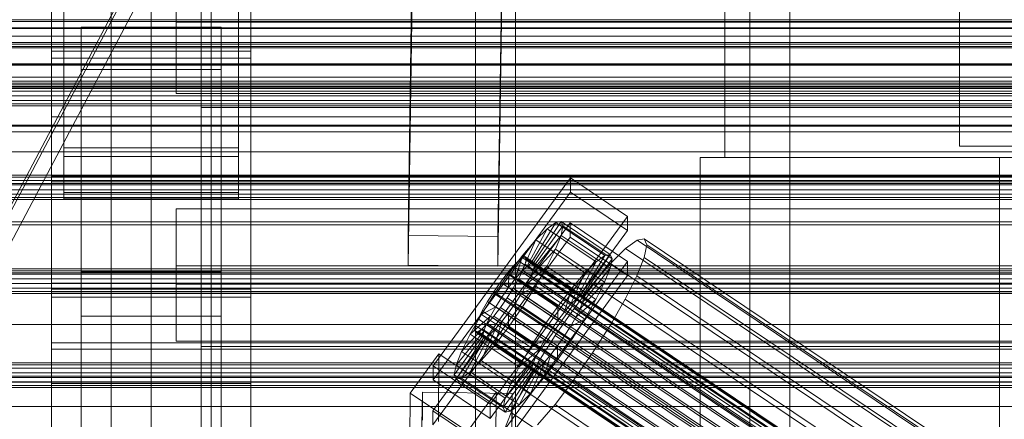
# Model space of a CAD drawing. Header units: millimetres. Extents: x -4395 to 65662, y -65530 to 6847.
# Tile 225 of 256: x -456 to -259, y -34653 to -34572. Entities that reach past the tile are written whole.
import ezdxf

# ---------------------------------------------------------------- set-up
doc = ezdxf.new("R2010")
doc.units = ezdxf.units.MM
for name, color, linetype, lineweight in [('COTAS_O', 1, 'Continuous', 0), ('frontal_briquetadora', 7, 'Continuous', 0), ('frontal_C01', 7, 'Continuous', 0), ('frontal_C02', 7, 'Continuous', 0), ('frontal_C03', 7, 'Continuous', 0), ('frontal_C04', 7, 'Continuous', 0), ('frontal_C07', 7, 'Continuous', 0), ('frontal_mezcladora', 7, 'Continuous', 0), ('frontal_secador', 7, 'Continuous', 0)]:
    doc.layers.add(name, color=color, linetype=linetype, lineweight=lineweight)
doc.dimstyles.new('R19_100', dxfattribs={"dimtxt": 250, "dimasz": 150, "dimexe": 150, "dimexo": 80, "dimgap": 100, "dimtad": 1, "dimtih": 1, "dimtoh": 1, "dimdsep": 46, "dimcen": 0.09, "dimadec": 0, "dimazin": 0, "dimtfac": 1, "dimtdec": 4, "dimtofl": 0, "dimtmove": 0, "dimatfit": 3, "dimfxl": 1, "dimtolj": 1, "dimtzin": 0, "dimarcsym": 0})

# ---------------------------------------------------------------- blocks, each defined once
blk = doc.blocks.new('DIM_R33_46')
at = {"layer": 'COTAS_O'}
for p, q in [((-650, -33700), (50, -33700)), ((50, -33700), (5, -33850)), ((50, -34900), (50, -33700)), ((50, -33700), (95, -33850)), ((50, -34900), (5, -34750)), ((50, -34900), (95, -34750)), ((-650, -34900), (50, -34900))]:
    blk.add_line(p, q, dxfattribs=at)
blk.add_text('1200 O', height=250, rotation=90, dxfattribs=at).set_placement((-50, -34300))
blk = doc.blocks.new('DIM_R33_47')
at = {"layer": 'COTAS_O'}
for p, q in [((-650, -34200), (-500, -34155)), ((650, -34200), (500, -34155)), ((-650, -34900), (-650, -34200)), ((-650, -34200), (650, -34200)), ((-650, -34200), (-500, -34245)), ((650, -34200), (500, -34245)), ((650, -34900), (650, -34200))]:
    blk.add_line(p, q, dxfattribs=at)
blk.add_text('1300 O', height=250, dxfattribs=at).set_placement((0, -34100))

msp = doc.modelspace()

# ---------------------------------------------------------------- linework, layer by layer
at = {"layer": 'frontal_briquetadora'}
for p, q in [((-430, -34680), (-430, -33820)), ((-430, -34680), (-430, -34260)), ((-430, -34680), (-430, -34305)), ((-430, -34471), (-430, -34680)), ((-430, -34496), (-430, -34680))]:
    msp.add_line(p, q, dxfattribs=at)
at = {"layer": 'frontal_C01'}
for p, q in [((-450, -34580.082), (-450, -34241.377)), ((-410, -34241.377), (-410, -34580.082)), ((-450, -34628.049), (-450, -34289.344)), ((-410, -34628.049), (-410, -34289.344)), ((-450, -34645.375), (-450, -34306.67)), ((-410, -34306.67), (-410, -34645.375)), ((-447.5, -34599.832), (-447.5, -34321.623)), ((-412.5, -34321.623), (-412.5, -34599.832)), ((-447.5, -34608.299), (-447.5, -34330.091)), ((-412.5, -34608.299), (-412.5, -34330.091)), ((-450, -34683.748), (-450, -34345.044)), ((-410, -34683.748), (-410, -34345.044)), ((-438, -34675.07), (-438, -34530.317)), ((-418, -34530.317), (-418, -34675.07)), ((-438, -34535.962), (-438, -34680.715)), ((-418, -34680.715), (-418, -34535.962)), ((-425, -34575.677), (-425, -34561.339)), ((-425, -34572.851), (-425, -34561.339)), ((425, -34572.851), (-425, -34572.851)), ((-425, -34572.851), (-425, -34587.189)), ((-444, -34582.335), (-444, -34573.868)), ((-444, -34573.868), (-416, -34573.868)), ((-444, -34666.488), (-444, -34573.868)), ((-416, -34573.868), (-416, -34582.335)), ((-416, -34573.868), (-416, -34666.488)), ((425, -34575.677), (-425, -34575.677)), ((-425, -34575.677), (-425, -34587.189)), ((-410, -34580.082), (-450, -34580.082)), ((-450, -34580.082), (-450, -34628.049)), ((-450, -34918.787), (-450, -34580.082)), ((-410, -34628.049), (-410, -34580.082)), ((-410, -34580.082), (-410, -34918.787)), ((-416, -34582.335), (-444, -34582.335)), ((-444, -34582.335), (-444, -34674.956)), ((-416, -34674.956), (-416, -34582.335)), ((-425, -34587.189), (425, -34587.189)), ((-450, -34604.914), (-450, -34593.624)), ((-450, -34593.624), (450, -34593.624)), ((-450, -34627.201), (-450, -34593.624)), ((-412.5, -34599.832), (-447.5, -34599.832)), ((-447.5, -34599.832), (-447.5, -34608.299)), ((-412.5, -34608.299), (-412.5, -34599.832)), ((-373.501, -34641.821), (-345.969, -34604.11)), ((-345.981, -34606.932), (-345.969, -34604.11)), ((-345.969, -34604.11), (-334.501, -34611.817)), ((450, -34604.914), (-450, -34604.914)), ((-450, -34604.914), (-450, -34638.491)), ((-447.5, -34608.299), (-412.5, -34608.299)), ((-345.981, -34606.932), (-373.513, -34644.644)), ((-334.513, -34614.64), (-345.981, -34606.932)), ((-334.501, -34611.817), (-362.033, -34649.529)), ((-334.501, -34611.817), (-334.513, -34614.64)), ((-373.539, -34650.853), (-346.008, -34613.142)), ((-362.045, -34652.351), (-334.513, -34614.64)), ((-354.71, -34621.862), (-350.645, -34614.31)), ((-353.892, -34621.264), (-348.918, -34613.049)), ((-353.378, -34621.17), (-347.835, -34612.851)), ((-353.205, -34621.587), (-347.47, -34613.73)), ((-350.645, -34614.31), (-352.899, -34616.55)), ((-348.918, -34613.049), (-350.645, -34614.31)), ((-350.645, -34614.31), (-340.816, -34620.917)), ((-347.835, -34612.851), (-348.918, -34613.049)), ((-348.918, -34613.049), (-339.088, -34619.655)), ((-347.847, -34615.627), (-347.47, -34613.73)), ((-347.835, -34612.851), (-338.005, -34619.457)), ((-347.47, -34613.73), (-347.835, -34612.851)), ((-347.47, -34613.73), (-337.64, -34620.337)), ((-346.02, -34615.964), (-346.008, -34613.142)), ((-346.008, -34613.142), (-334.539, -34620.849)), ((-346.02, -34615.964), (-373.551, -34653.676)), ((-355.777, -34622.922), (-352.899, -34616.55)), ((-352.899, -34616.55), (-355.525, -34619.614)), ((-353.384, -34622.485), (-347.847, -34615.627)), ((-352.899, -34616.55), (-343.069, -34623.156)), ((-348.941, -34618.412), (-347.847, -34615.627)), ((-347.847, -34615.627), (-338.017, -34622.233)), ((-334.551, -34623.672), (-346.02, -34615.964)), ((-332.629, -34616.599), (-334.938, -34618.286)), ((-331.181, -34616.335), (-332.629, -34616.599)), ((-332.629, -34616.599), (-148.32, -34740.469)), ((-330.692, -34617.511), (-331.181, -34616.335)), ((-331.181, -34616.335), (-146.872, -34740.204)), ((-353.902, -34623.804), (-348.941, -34618.412)), ((-350.678, -34621.894), (-348.941, -34618.412)), ((-348.941, -34618.412), (-339.111, -34625.018)), ((-334.938, -34618.286), (-337.95, -34621.28)), ((-334.938, -34618.286), (-150.629, -34742.155)), ((-331.197, -34620.046), (-330.692, -34617.511)), ((-330.692, -34617.511), (-146.383, -34741.38)), ((-355.525, -34619.614), (-358.345, -34623.295)), ((-357.021, -34624.374), (-355.525, -34619.614)), ((-355.53, -34620.163), (-356.348, -34620.76)), ((-355.017, -34620.069), (-355.53, -34620.163)), ((-355.53, -34620.163), (-141.731, -34763.851)), ((-355.525, -34619.614), (-345.695, -34626.22)), ((-355.022, -34621.384), (-354.844, -34620.486)), ((-354.844, -34620.486), (-355.017, -34620.069)), ((-355.017, -34620.069), (-141.218, -34763.758)), ((-354.844, -34620.486), (-141.045, -34764.174)), ((-339.088, -34619.655), (-344.062, -34627.87)), ((-338.005, -34619.457), (-343.549, -34627.777)), ((-337.64, -34620.337), (-343.376, -34628.193)), ((-340.816, -34620.917), (-339.088, -34619.655)), ((-339.088, -34619.655), (-338.005, -34619.457)), ((-337.64, -34620.337), (-338.017, -34622.233)), ((-338.005, -34619.457), (-337.64, -34620.337)), ((-332.659, -34623.769), (-331.197, -34620.046)), ((-331.197, -34620.046), (-146.887, -34743.915)), ((-334.539, -34620.849), (-362.071, -34658.561)), ((-357.415, -34621.821), (-358.659, -34623.273)), ((-356.348, -34620.76), (-357.415, -34621.821)), ((-357.415, -34621.821), (-143.617, -34765.51)), ((-356.348, -34620.76), (-142.549, -34764.449)), ((-355.777, -34622.922), (-354.71, -34621.862)), ((-355.541, -34622.703), (-355.022, -34621.384)), ((-355.022, -34621.384), (-141.224, -34765.072)), ((-354.725, -34625.454), (-350.678, -34621.894)), ((-354.71, -34621.862), (-353.892, -34621.264)), ((-344.88, -34628.468), (-354.71, -34621.862)), ((-353.384, -34622.485), (-353.902, -34623.804)), ((-353.892, -34621.264), (-353.378, -34621.17)), ((-344.062, -34627.87), (-353.892, -34621.264)), ((-353.205, -34621.587), (-353.384, -34622.485)), ((-343.554, -34629.092), (-353.384, -34622.485)), ((-343.549, -34627.777), (-353.378, -34621.17)), ((-353.378, -34621.17), (-353.205, -34621.587)), ((-343.376, -34628.193), (-353.205, -34621.587)), ((-352.938, -34625.838), (-350.678, -34621.894)), ((-350.678, -34621.894), (-340.848, -34628.501)), ((-340.816, -34620.917), (-344.88, -34628.468)), ((-338.017, -34622.233), (-343.554, -34629.092)), ((-343.069, -34623.156), (-340.816, -34620.917)), ((-337.95, -34621.28), (-341.461, -34625.376)), ((-338.017, -34622.233), (-339.111, -34625.018)), ((-337.95, -34621.28), (-153.641, -34745.149)), ((-334.539, -34620.849), (-334.551, -34623.672)), ((-362.083, -34661.383), (-334.551, -34623.672)), ((-358.345, -34623.295), (-361.166, -34627.341)), ((-358.659, -34623.273), (-359.995, -34625.016)), ((-358.659, -34623.273), (-144.861, -34766.961)), ((-358.345, -34623.295), (-358.357, -34626.117)), ((-358.357, -34626.117), (-357.021, -34624.374)), ((-348.515, -34629.901), (-358.345, -34623.295)), ((-357.434, -34626.221), (-356.363, -34624.353)), ((-357.021, -34624.374), (-355.777, -34622.922)), ((-347.191, -34630.98), (-357.021, -34624.374)), ((-356.363, -34624.353), (-355.541, -34622.703)), ((-356.363, -34624.353), (-142.565, -34768.041)), ((-345.947, -34629.529), (-355.777, -34622.922)), ((-355.541, -34622.703), (-141.742, -34766.392)), ((-353.902, -34623.804), (-354.725, -34625.454)), ((-344.073, -34630.411), (-353.902, -34623.804)), ((-343.069, -34623.156), (-345.947, -34629.529)), ((-345.695, -34626.22), (-343.069, -34623.156)), ((-334.981, -34628.425), (-332.659, -34623.769)), ((-332.659, -34623.769), (-148.35, -34747.638)), ((-359.995, -34625.016), (-361.332, -34626.933)), ((-146.196, -34768.705), (-359.995, -34625.016)), ((-359.693, -34628.034), (-358.357, -34626.117)), ((-358.68, -34628.18), (-357.434, -34626.221)), ((-358.357, -34626.117), (-348.527, -34632.724)), ((-357.434, -34626.221), (-143.635, -34769.909)), ((-354.725, -34625.454), (-355.796, -34627.322)), ((-355.796, -34627.322), (-352.938, -34625.838)), ((-355.569, -34629.974), (-352.938, -34625.838)), ((-344.895, -34632.06), (-354.725, -34625.454)), ((-352.938, -34625.838), (-343.108, -34632.445)), ((-348.515, -34629.901), (-345.695, -34626.22)), ((-345.695, -34626.22), (-347.191, -34630.98)), ((-341.461, -34625.376), (-345.231, -34630.297)), ((-339.111, -34625.018), (-344.073, -34630.411)), ((-341.461, -34625.376), (-157.152, -34749.246)), ((-339.111, -34625.018), (-340.848, -34628.501)), ((450, -34627.201), (-450, -34627.201)), ((-450, -34627.201), (-450, -34638.491)), ((-450, -34628.049), (-410, -34628.049)), ((-450, -34966.754), (-450, -34628.049)), ((-410, -34966.754), (-410, -34628.049)), ((-361.166, -34627.341), (-363.797, -34631.477)), ((-361.332, -34626.933), (-362.578, -34628.892)), ((-361.332, -34626.933), (-147.533, -34770.621)), ((-359.693, -34628.034), (-361.166, -34627.341)), ((-361.166, -34627.341), (-351.336, -34633.947)), ((-360.939, -34629.993), (-359.693, -34628.034)), ((-360.017, -34630.097), (-358.68, -34628.18)), ((-349.863, -34634.64), (-359.693, -34628.034)), ((-358.68, -34628.18), (-144.881, -34771.869)), ((-355.796, -34627.322), (-357.042, -34629.281)), ((-345.966, -34633.929), (-355.796, -34627.322)), ((-344.88, -34628.468), (-345.947, -34629.529)), ((-340.848, -34628.501), (-344.895, -34632.06)), ((-344.062, -34627.87), (-344.88, -34628.468)), ((-343.549, -34627.777), (-344.062, -34627.87)), ((-343.554, -34629.092), (-343.376, -34628.193)), ((-343.376, -34628.193), (-343.549, -34627.777)), ((-340.848, -34628.501), (-343.108, -34632.445)), ((-338.003, -34633.697), (-334.981, -34628.425)), ((-334.981, -34628.425), (-150.672, -34752.294)), ((-360.939, -34629.993), (-363.797, -34631.477)), ((-362.578, -34628.892), (-363.648, -34630.76)), ((-362.578, -34628.892), (-148.779, -34772.58)), ((-362.01, -34631.861), (-360.939, -34629.993)), ((-361.352, -34631.84), (-360.017, -34630.097)), ((-351.109, -34636.599), (-360.939, -34629.993)), ((-360.017, -34630.097), (-146.218, -34773.785)), ((-358.39, -34634.02), (-355.569, -34629.974)), ((-357.042, -34629.281), (-358.378, -34631.198)), ((-357.042, -34629.281), (-355.569, -34629.974)), ((-347.212, -34635.888), (-357.042, -34629.281)), ((-355.569, -34629.974), (-345.739, -34636.581)), ((-351.336, -34633.947), (-348.515, -34629.901)), ((-345.231, -34630.297), (-349.002, -34635.706)), ((-348.527, -34632.724), (-348.515, -34629.901)), ((-345.947, -34629.529), (-347.191, -34630.98)), ((-160.922, -34754.166), (-345.231, -34630.297)), ((-344.895, -34632.06), (-344.073, -34630.411)), ((-344.073, -34630.411), (-343.554, -34629.092)), ((-363.797, -34631.477), (-366.057, -34635.421)), ((-362.01, -34631.861), (-366.057, -34635.421)), ((-364.471, -34632.41), (-364.989, -34633.729)), ((-363.648, -34630.76), (-364.471, -34632.41)), ((-364.471, -34632.41), (-150.672, -34776.098)), ((-363.797, -34631.477), (-353.967, -34638.083)), ((-363.648, -34630.76), (-149.85, -34774.449)), ((-362.833, -34633.511), (-362.01, -34631.861)), ((-362.596, -34633.292), (-361.352, -34631.84)), ((-352.18, -34638.468), (-362.01, -34631.861)), ((-361.352, -34631.84), (-147.554, -34775.529)), ((-358.378, -34631.198), (-359.714, -34632.941)), ((-358.378, -34631.198), (-358.39, -34634.02)), ((-348.548, -34637.804), (-358.378, -34631.198)), ((-347.191, -34630.98), (-348.527, -34632.724)), ((-345.966, -34633.929), (-344.895, -34632.06)), ((-343.108, -34632.445), (-345.966, -34633.929)), ((-343.108, -34632.445), (-345.739, -34636.581)), ((-362.833, -34633.511), (-367.794, -34638.904)), ((-364.989, -34633.729), (-365.168, -34634.627)), ((-364.989, -34633.729), (-151.191, -34777.417)), ((-364.482, -34634.95), (-363.664, -34634.353)), ((-360.958, -34634.393), (-363.836, -34640.766)), ((-363.664, -34634.353), (-362.596, -34633.292)), ((-363.664, -34634.353), (-149.865, -34778.041)), ((-363.351, -34634.83), (-362.833, -34633.511)), ((-353.003, -34640.117), (-362.833, -34633.511)), ((-362.596, -34633.292), (-148.798, -34776.98)), ((-360.958, -34634.393), (-362.025, -34635.454)), ((-359.714, -34632.941), (-361.21, -34637.701)), ((-361.21, -34637.701), (-358.39, -34634.02)), ((-359.714, -34632.941), (-360.958, -34634.393)), ((-351.128, -34640.999), (-360.958, -34634.393)), ((-349.884, -34639.548), (-359.714, -34632.941)), ((-358.39, -34634.02), (-348.56, -34640.627)), ((-353.967, -34638.083), (-351.336, -34633.947)), ((-351.336, -34633.947), (-349.863, -34634.64)), ((-348.527, -34632.724), (-349.863, -34634.64)), ((-347.212, -34635.888), (-345.966, -34633.929)), ((-341.52, -34639.226), (-338.003, -34633.697)), ((-338.003, -34633.697), (-153.694, -34757.566)), ((-363.53, -34635.729), (-369.265, -34643.585)), ((-363.357, -34636.145), (-368.9, -34644.464)), ((-363.351, -34634.83), (-368.888, -34641.688)), ((-362.843, -34636.051), (-367.817, -34644.267)), ((-366.057, -34635.421), (-367.794, -34638.904)), ((-362.025, -34635.454), (-366.09, -34643.005)), ((-366.057, -34635.421), (-356.228, -34642.027)), ((-365.168, -34634.627), (-364.995, -34635.044)), ((-365.168, -34634.627), (-151.369, -34778.316)), ((-364.995, -34635.044), (-364.482, -34634.95)), ((-364.995, -34635.044), (-151.196, -34778.732)), ((-364.482, -34634.95), (-150.683, -34778.639)), ((-363.53, -34635.729), (-363.351, -34634.83)), ((-363.357, -34636.145), (-363.53, -34635.729)), ((-353.7, -34642.335), (-363.53, -34635.729)), ((-362.843, -34636.051), (-363.357, -34636.145)), ((-353.527, -34642.751), (-363.357, -34636.145)), ((-353.521, -34641.436), (-363.351, -34634.83)), ((-362.025, -34635.454), (-362.843, -34636.051)), ((-353.014, -34642.658), (-362.843, -34636.051)), ((-352.196, -34642.06), (-362.025, -34635.454)), ((-349.002, -34635.706), (-352.519, -34641.235)), ((-349.863, -34634.64), (-351.109, -34636.599)), ((-349.002, -34635.706), (-164.693, -34759.575)), ((-348.548, -34637.804), (-347.212, -34635.888)), ((-345.739, -34636.581), (-347.212, -34635.888)), ((-363.836, -34640.766), (-361.21, -34637.701)), ((-361.21, -34637.701), (-351.38, -34644.308)), ((-356.228, -34642.027), (-353.967, -34638.083)), ((-353.967, -34638.083), (-351.109, -34636.599)), ((-351.109, -34636.599), (-352.18, -34638.468)), ((-349.884, -34639.548), (-348.548, -34637.804)), ((-345.739, -34636.581), (-348.56, -34640.627)), ((-348.56, -34640.627), (-348.548, -34637.804)), ((-450, -34638.491), (450, -34638.491)), ((-378.086, -34647.26), (-372.35, -34639.403)), ((-372.408, -34652.951), (-372.35, -34639.403)), ((-372.35, -34639.403), (-360.882, -34647.11)), ((-367.794, -34638.904), (-368.888, -34641.688)), ((-367.794, -34638.904), (-357.964, -34645.51)), ((-357.964, -34645.51), (-353.003, -34640.117)), ((-356.228, -34642.027), (-352.18, -34638.468)), ((-353.003, -34640.117), (-353.521, -34641.436)), ((-352.18, -34638.468), (-353.003, -34640.117)), ((-351.38, -34644.308), (-349.884, -34639.548)), ((-351.128, -34640.999), (-349.884, -34639.548)), ((-345.291, -34644.635), (-341.52, -34639.226)), ((-341.52, -34639.226), (-157.211, -34763.095)), ((-373.501, -34641.821), (-373.513, -34644.644)), ((-362.033, -34649.529), (-373.501, -34641.821)), ((-368.888, -34641.688), (-369.265, -34643.585)), ((-368.888, -34641.688), (-359.058, -34648.295)), ((-366.09, -34643.005), (-363.836, -34640.766)), ((-363.836, -34640.766), (-354.006, -34647.372)), ((-359.436, -34650.191), (-353.7, -34642.335)), ((-359.058, -34648.295), (-353.521, -34641.436)), ((-357.964, -34645.51), (-356.228, -34642.027)), ((-356.26, -34649.611), (-352.196, -34642.06)), ((-352.519, -34641.235), (-355.541, -34646.507)), ((-354.006, -34647.372), (-351.128, -34640.999)), ((-353.521, -34641.436), (-353.7, -34642.335)), ((-353.7, -34642.335), (-353.527, -34642.751)), ((-353.014, -34642.658), (-352.196, -34642.06)), ((-352.519, -34641.235), (-168.21, -34765.104)), ((-352.196, -34642.06), (-351.128, -34640.999)), ((-348.56, -34640.627), (-351.38, -34644.308)), ((-369.265, -34643.585), (-368.9, -34644.464)), ((-369.265, -34643.585), (-359.436, -34650.191)), ((-368.9, -34644.464), (-367.817, -34644.267)), ((-367.817, -34644.267), (-366.09, -34643.005)), ((-367.817, -34644.267), (-357.987, -34650.873)), ((-366.09, -34643.005), (-356.26, -34649.611)), ((-359.07, -34651.071), (-353.527, -34642.751)), ((-357.987, -34650.873), (-353.014, -34642.658)), ((-351.38, -34644.308), (-354.006, -34647.372)), ((-353.527, -34642.751), (-353.014, -34642.658)), ((-410, -34645.375), (-450, -34645.375)), ((-450, -34645.375), (-450, -34683.748)), ((-450, -34984.079), (-450, -34645.375)), ((-410, -34683.748), (-410, -34645.375)), ((-410, -34645.375), (-410, -34984.079)), ((-373.513, -34644.644), (-362.045, -34652.351)), ((-368.9, -34644.464), (-359.07, -34651.071)), ((-359.058, -34648.295), (-357.964, -34645.51)), ((-349.061, -34649.556), (-345.291, -34644.635)), ((-345.291, -34644.635), (-160.982, -34768.505)), ((-378.512, -34841.461), (-375.644, -34647.086)), ((-378.086, -34647.26), (-378.143, -34660.808)), ((-366.618, -34654.967), (-378.086, -34647.26)), ((-375.644, -34652.731), (-375.644, -34647.086)), ((-375.644, -34647.086), (-357.646, -34647.33)), ((-360.882, -34647.11), (-366.618, -34654.967)), ((-360.882, -34647.11), (-360.939, -34660.659)), ((-357.646, -34647.33), (-360.514, -34841.706)), ((-359.436, -34650.191), (-359.058, -34648.295)), ((-355.541, -34646.507), (-357.863, -34651.164)), ((-357.646, -34647.33), (-357.646, -34652.976)), ((-354.006, -34647.372), (-356.26, -34649.611)), ((-355.541, -34646.507), (-171.232, -34770.377)), ((-362.045, -34652.351), (-362.033, -34649.529)), ((-359.07, -34651.071), (-359.436, -34650.191)), ((-356.26, -34649.611), (-357.987, -34650.873)), ((-352.572, -34653.653), (-349.061, -34649.556)), ((-349.061, -34649.556), (-164.752, -34773.425)), ((-373.539, -34650.853), (-373.551, -34653.676)), ((-362.071, -34658.561), (-373.539, -34650.853)), ((-357.863, -34651.164), (-359.326, -34654.886)), ((-357.987, -34650.873), (-359.07, -34651.071)), ((-357.863, -34651.164), (-173.554, -34775.033))]:
    msp.add_line(p, q, dxfattribs=at)
at = {"layer": 'frontal_C02'}
for p, q in [((-450, -34578.704), (-450, -34221.042)), ((-410, -34221.042), (-410, -34578.704)), ((-450, -34626.431), (-450, -34268.769)), ((-410, -34626.431), (-410, -34268.769)), ((-450, -34759.774), (-450, -34402.112)), ((-410, -34402.112), (-410, -34759.774)), ((-447.5, -34598.096), (-447.5, -34416.732)), ((-412.5, -34416.732), (-412.5, -34598.096)), ((-378.512, -34615.627), (-375.644, -34422.222)), ((-357.646, -34422.465), (-360.514, -34615.87)), ((-447.5, -34607.038), (-447.5, -34425.674)), ((-412.5, -34607.038), (-412.5, -34425.674)), ((-378.512, -34621.588), (-375.644, -34428.183)), ((-360.514, -34621.831), (-357.646, -34428.427)), ((-450, -34797.956), (-450, -34440.294)), ((-410, -34797.956), (-410, -34440.294)), ((-410, -34578.704), (-450, -34578.704)), ((-450, -34578.704), (-450, -34626.431)), ((-450, -34936.365), (-450, -34578.704)), ((-410, -34626.431), (-410, -34578.704)), ((-410, -34578.704), (-410, -34936.365)), ((-450, -34603.756), (-450, -34591.833)), ((-450, -34591.833), (450, -34591.833)), ((-450, -34625.243), (-450, -34591.833)), ((-412.5, -34598.096), (-447.5, -34598.096)), ((-447.5, -34598.096), (-447.5, -34607.038)), ((-412.5, -34607.038), (-412.5, -34598.096)), ((450, -34603.756), (-450, -34603.756)), ((-450, -34603.756), (-450, -34637.165)), ((-447.5, -34607.038), (-412.5, -34607.038)), ((-425, -34625.415), (-425, -34610.274)), ((-425, -34610.274), (425, -34610.274)), ((-425, -34621.728), (-425, -34610.274)), ((-360.514, -34615.87), (-378.512, -34615.627)), ((-378.512, -34615.627), (-378.512, -34621.588)), ((-360.514, -34621.831), (-360.514, -34615.87)), ((425, -34621.728), (-425, -34621.728)), ((-425, -34621.728), (-425, -34636.869)), ((-378.512, -34621.588), (-360.514, -34621.831)), ((-444, -34631.86), (-444, -34622.919)), ((-444, -34622.919), (-416, -34622.919)), ((-444, -34716.673), (-444, -34622.919)), ((-416, -34622.919), (-416, -34631.86)), ((-416, -34622.919), (-416, -34716.673)), ((450, -34625.243), (-450, -34625.243)), ((-450, -34625.243), (-450, -34637.165)), ((-450, -34626.431), (-410, -34626.431)), ((-450, -34984.093), (-450, -34626.431)), ((425, -34625.415), (-425, -34625.415)), ((-425, -34625.415), (-425, -34636.869)), ((-410, -34984.093), (-410, -34626.431)), ((-416, -34631.86), (-444, -34631.86)), ((-444, -34631.86), (-444, -34725.615)), ((-416, -34725.615), (-416, -34631.86)), ((-450, -34637.165), (450, -34637.165)), ((-425, -34636.869), (425, -34636.869))]:
    msp.add_line(p, q, dxfattribs=at)
at = {"layer": 'frontal_C03'}
for p, q in [((1270, -34572.356), (-1230, -34572.356)), ((1270, -34572.718), (-1230, -34572.718)), ((1270, -34581.245), (-1230, -34581.245)), ((1270, -34581.487), (-1230, -34581.487)), ((1270, -34584.696), (-1230, -34584.696)), ((1270, -34585.082), (-1230, -34585.082)), ((1270, -34585.748), (-1230, -34585.748)), ((1270, -34586.101), (-1230, -34586.101)), ((1270, -34586.186), (-1230, -34586.186)), ((-1230, -34586.68), (1270, -34586.68)), ((1270, -34587.623), (-1230, -34587.623)), ((1270, -34588.555), (-1230, -34588.555)), ((1270, -34589.221), (-1230, -34589.221)), ((1270, -34589.607), (-1230, -34589.607)), ((1270, -34603.537), (-1230, -34603.537)), ((1270, -34603.923), (-1230, -34603.923)), ((1270, -34604.589), (-1230, -34604.589)), ((-1230, -34605.521), (1270, -34605.521)), ((1270, -34606.464), (-1230, -34606.464)), ((1270, -34607.396), (-1230, -34607.396)), ((1270, -34608.062), (-1230, -34608.062)), ((1270, -34608.448), (-1230, -34608.448)), ((1270, -34622.378), (-1230, -34622.378)), ((1270, -34622.764), (-1230, -34622.764)), ((1270, -34623.43), (-1230, -34623.43)), ((-1230, -34624.362), (1270, -34624.362)), ((1270, -34625.305), (-1230, -34625.305)), ((1270, -34626.237), (-1230, -34626.237)), ((1270, -34626.903), (-1230, -34626.903)), ((1270, -34627.289), (-1230, -34627.289)), ((1270, -34641.219), (-1230, -34641.219)), ((1270, -34641.605), (-1230, -34641.605)), ((1270, -34642.271), (-1230, -34642.271)), ((-1230, -34643.203), (1270, -34643.203)), ((1270, -34644.145), (-1230, -34644.145)), ((1270, -34645.078), (-1230, -34645.078)), ((1270, -34645.744), (-1230, -34645.744)), ((1270, -34646.13), (-1230, -34646.13))]:
    msp.add_line(p, q, dxfattribs=at)
at = {"layer": 'frontal_C04'}
for q in [(-268, -34537.721), (-232, -34597.721)]:
    msp.add_line((-268, -34597.721), q, dxfattribs=at)
at = {"layer": 'frontal_C07'}
for p, q in [((-1126.372, -35877.133), (46.604, -33654.314)), ((-1129.99, -35882.836), (42.987, -33660.016)), ((46.927, -33660.016), (-1126.05, -35882.836)), ((-511.263, -34710.332), (-314.648, -34337.743)), ((-310.709, -34337.743), (-507.323, -34710.332))]:
    msp.add_line(p, q, dxfattribs=at)
at = {"layer": 'frontal_mezcladora'}
for p, q in [((-365, -34590), (-365, -34525.346)), ((-357, -34590), (-357, -34525.346)), ((-310, -34590), (-310, -34525.346)), ((-302, -34590), (-302, -34525.346)), ((-315, -34600), (-315, -34535)), ((-420, -34590), (-420, -34542.102)), ((-420, -34637.898), (-420, -34590)), ((240, -34590), (-420, -34590)), ((-365, -34654.654), (-365, -34590)), ((-357, -34590), (-365, -34590)), ((-357, -34590), (-357, -34654.654)), ((-310, -34654.654), (-310, -34590)), ((-302, -34590), (-310, -34590)), ((-302, -34590), (-302, -34654.654)), ((-320, -34600), (-260, -34600)), ((-320, -34820), (-320, -34600)), ((-315, -34600), (315, -34600)), ((-260, -34820), (-260, -34600)), ((-420, -34637.898), (-420, -34681.107)), ((-420, -34637.898), (240, -34637.898))]:
    msp.add_line(p, q, dxfattribs=at)
at = {"layer": 'frontal_secador'}
for p, q in [((1320, -34574), (-1320, -34574)), ((1250, -34574.141), (-1250, -34574.141)), ((1320, -34575.657), (-1320, -34575.657)), ((1320, -34576.928), (-1320, -34576.928)), ((1320, -34577.727), (-1320, -34577.727)), ((1320, -34578), (-1320, -34578)), ((1250, -34577.285), (-1250, -34577.285)), ((1250, -34578), (-1250, -34578)), ((1250, -34581.314), (-1250, -34581.314)), ((1250, -34583.856), (-1250, -34583.856)), ((1250, -34585.455), (-1250, -34585.455)), ((1250, -34586), (-1250, -34586)), ((1360, -34593.5), (-1360, -34593.5)), ((1360, -34594.863), (-1360, -34594.863)), ((1250, -34593.75), (-1250, -34593.75)), ((1360, -34598.859), (-1360, -34598.859)), ((1360, -34605.216), (-1360, -34605.216)), ((1360, -34613.5), (-1360, -34613.5)), ((1250, -34612.924), (-1250, -34612.924)), ((1360, -34623.147), (-1360, -34623.147)), ((-1360, -34633.5), (1360, -34633.5)), ((-1250, -34633.5), (1250, -34633.5)), ((1360, -34643.853), (-1360, -34643.853)), ((-1250, -34645), (1250, -34645)), ((-1400, -34650), (1400, -34650)), ((-1250, -34650), (1250, -34650))]:
    msp.add_line(p, q, dxfattribs=at)

# ---------------------------------------------------------------- dimensions: what is measured, and where the dimension line sits
at = {"layer": 'COTAS_O'}
for p2, distance, picture, middle in [((-650, -33700), -700, 'DIM_R33_46', (50, -34300)), ((650, -34900), 700, 'DIM_R33_47', (0, -34200))]:
    dim = msp.add_aligned_dim(p1=(-650, -34900), p2=p2, distance=distance, text='<> O', dimstyle='R19_100', dxfattribs=at)
    dim.commit()
    dim.dimension.update_dxf_attribs({"geometry": picture, "text_midpoint": middle})

doc.saveas('drawing.dxf')
